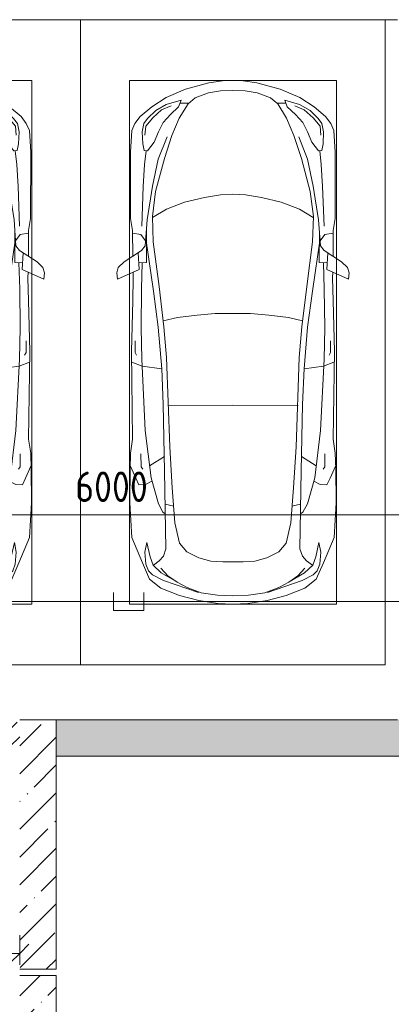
# Model space of a CAD drawing. Header units: millimetres. Extents: x -32229 to 170644, y -13689 to 125138.
# Tile 44 of 208: x 15735 to 18785, y 44863 to 52950. Entities that reach past the tile are written whole.
import ezdxf

# ---------------------------------------------------------------- set-up
doc = ezdxf.new("R2010")
doc.units = ezdxf.units.MM
for name, color, linetype, lineweight in [('A-ANNO-DIMS', 7, 'Continuous', 9), ('A-ANNO-DIMS-200', 7, 'Continuous', 9), ('A-DETL-GENF', 7, 'Continuous', 18), ('A-FLOR', 7, 'Continuous', 18), ('A-WALL', 7, 'Continuous', 18), ('A-WALL-PATT', 7, 'Continuous', 40), ('C-PRKG', 7, 'Continuous', 18)]:
    doc.layers.add(name, color=color, linetype=linetype, lineweight=lineweight)
doc.layers.add('A-DETL', color=7, linetype='Continuous', lineweight=9, true_color=0x00a600)
doc.styles.add('GOST Common_6', font='GOST_Common.ttf', dxfattribs={"width": 0.9, "height": 250})
doc.dimstyles.new('ГОСТ_2_5_мм2', dxfattribs={"dimscale": 304.8, "dimtxt": 251.428749, "dimasz": 0.492126, "dimexe": 0.492126, "dimexo": 0.656168, "dimgap": 0.098425, "dimtad": 1, "dimdec": 0, "dimdsep": 46, "dimtxsty": 'GOST Common_6', "dimblk1": 'OBLIQUE', "dimblk2": 'OBLIQUE', "dimsah": 1, "dimcen": 0.09, "dimazin": 2, "dimtfac": 1, "dimtdec": 4, "dimtix": 1, "dimtmove": 0, "dimatfit": 3, "dimfxl": 1, "dimtvp": 1, "dimtolj": 1, "dimtzin": 0, "dimarcsym": 2})
doc.dimstyles.new('ГОСТ_2_5_мм2_1', dxfattribs={"dimscale": 304.8, "dimtxt": 251.428749, "dimasz": 0.492126, "dimexe": 0.492126, "dimexo": 0.656168, "dimgap": 0.098425, "dimtad": 1, "dimdec": 0, "dimdsep": 46, "dimtxsty": 'GOST Common_6', "dimblk1": 'OBLIQUE', "dimblk2": 'OBLIQUE', "dimsah": 1, "dimcen": 0.09, "dimazin": 2, "dimtfac": 1, "dimtdec": 4, "dimtix": 1, "dimtmove": 0, "dimatfit": 3, "dimfxl": 1, "dimtvp": 1, "dimtolj": 1, "dimtzin": 0, "dimarcsym": 2})
pattern_1 = [(45, (0, 0), (-228.0985, 228.0985), []), (45, (228.1, 0), (-228.0985, 228.0985), [403.225, -80.645, 6.706, -73.939])]

# ---------------------------------------------------------------- blocks, each defined once
blk = doc.blocks.new('АР_Машиноместо - 5300x2500_С-V11--01 ЭО')
at = {"layer": 'A-DETL-GENF', "color": 253, "lineweight": 13, "true_color": 0xaaaaaa}
for p, q in [((970.2, 4771.8), (812.7, 4729.4)), ((1126.4, 4794.1), (970.2, 4771.8)), ((1250, 4800), (1126.4, 4794.1)), ((1250, 4800), (1373.6, 4794.1)), ((1373.6, 4794.1), (1529.8, 4771.8)), ((1529.8, 4771.8), (1687.3, 4729.4)), ((812.7, 4729.4), (659.1, 4669.9)), ((680.7, 4606.5), (967, 4703.6)), ((988.2, 4706.7), (873.9, 4665.1)), ((1122.2, 4726.4), (988.2, 4706.7)), ((1250, 4731.7), (1122.2, 4726.4)), ((1250, 4731.7), (1377.8, 4726.4)), ((1377.8, 4726.4), (1511.8, 4706.7)), ((1511.8, 4706.7), (1626.1, 4665.1)), ((1819.3, 4606.5), (1533, 4703.6)), ((1687.3, 4729.4), (1840.9, 4669.9)), ((659.1, 4669.9), (565.9, 4595.1)), ((788.5, 4617.7), (661.8, 4543.1)), ((791.3, 4619.7), (717.1, 4568.9)), ((873.9, 4665.1), (791.3, 4619.7)), ((1626.1, 4665.1), (1708.7, 4619.7)), ((1708.7, 4619.7), (1782.9, 4568.9)), ((1711.5, 4617.7), (1838.2, 4543.1)), ((1840.9, 4669.9), (1934.1, 4595.1)), ((565.9, 4595.1), (507.1, 4462.6)), ((557.5, 4525.7), (590.7, 4560.1)), ((590.7, 4560.1), (680.7, 4606.5)), ((661.8, 4543.1), (594.6, 4479.3)), ((717.1, 4568.9), (659.6, 4505.3)), ((1782.9, 4568.9), (1840.4, 4505.3)), ((1909.3, 4560.1), (1819.3, 4606.5)), ((1838.2, 4543.1), (1905.4, 4479.3)), ((1942.5, 4525.7), (1909.3, 4560.1)), ((1934.1, 4595.1), (1992.9, 4462.6)), ((507.1, 4462.6), (419.6, 4254.2)), ((528.4, 4374.7), (536.4, 4471.4)), ((536.4, 4471.4), (557.5, 4525.7)), ((594.6, 4479.3), (569.5, 4413.1)), ((645, 4445.5), (597.3, 4481.4)), ((1069.6, 4447.3), (1167.1, 4453.2)), ((1167.1, 4453.2), (1250, 4453.9)), ((1332.9, 4453.2), (1250, 4453.9)), ((1430.4, 4447.3), (1332.9, 4453.2)), ((1855, 4445.5), (1902.7, 4481.4)), ((1905.4, 4479.3), (1930.5, 4413.1)), ((1963.6, 4471.4), (1942.5, 4525.7)), ((1971.6, 4374.7), (1963.6, 4471.4)), ((1992.9, 4462.6), (2080.4, 4254.2)), ((543.7, 4295.1), (528.4, 4374.7)), ((569.5, 4413.1), (543.7, 4295.1)), ((679.6, 4406.3), (645, 4445.5)), ((699.7, 4345.5), (679.6, 4406.3)), ((812.5, 4298.9), (872.7, 4370.2)), ((872.7, 4370.2), (970.5, 4419.3)), ((970.5, 4419.3), (1069.6, 4447.3)), ((1529.5, 4419.3), (1430.4, 4447.3)), ((1627.3, 4370.2), (1529.5, 4419.3)), ((1687.5, 4298.9), (1627.3, 4370.2)), ((1800.3, 4345.5), (1820.4, 4406.3)), ((1820.4, 4406.3), (1855, 4445.5)), ((1930.5, 4413.1), (1956.3, 4295.1)), ((1956.3, 4295.1), (1971.6, 4374.7)), ((689.3, 3705.5), (699.7, 4345.5)), ((774.4, 4132.9), (812.5, 4298.9)), ((1725.6, 4132.9), (1687.5, 4298.9)), ((1810.7, 3705.5), (1800.3, 4345.5)), ((419.6, 4254.2), (403.4, 3968)), ((2080.4, 4254.2), (2096.6, 3968)), ((752.2, 3845.6), (774.4, 4132.9)), ((1747.8, 3845.6), (1725.6, 4132.9)), ((638.7, 3975.4), (675.2, 4045.5)), ((675.2, 4045.5), (694.6, 4057.6)), ((1824.8, 4045.5), (1805.4, 4057.6)), ((1861.3, 3975.4), (1824.8, 4045.5)), ((403.4, 3968), (405.6, 3688.5)), ((578.7, 3762.9), (638.7, 3975.4)), ((1921.3, 3762.9), (1861.3, 3975.4)), ((2096.6, 3968), (2094.4, 3688.5)), ((453.1, 3766.3), (478.4, 3819.3)), ((478.4, 3819.3), (532.5, 3818.1)), ((532.5, 3818.1), (585.5, 3790.5)), ((731.2, 3507.6), (752.2, 3845.6)), ((1768.8, 3507.6), (1747.8, 3845.6)), ((1967.5, 3818.1), (1914.5, 3790.5)), ((2021.6, 3819.3), (1967.5, 3818.1)), ((2046.9, 3766.3), (2021.6, 3819.3)), ((408.2, 3667), (453.1, 3766.3)), ((530.9, 3374.8), (578.7, 3762.9)), ((1969.1, 3374.8), (1921.3, 3762.9)), ((2091.8, 3667), (2046.9, 3766.3)), ((405.6, 3688.5), (409.5, 3560)), ((495.5, 3566.1), (496.8, 3671.6)), ((496.8, 3671.6), (510.1, 3691.5)), ((687.1, 3588.8), (566.5, 3663.9)), ((678.7, 3159.5), (689.3, 3705.5)), ((1821.3, 3159.5), (1810.7, 3705.5)), ((1812.9, 3588.8), (1933.5, 3663.9)), ((2003.2, 3671.6), (1989.9, 3691.5)), ((2004.5, 3566.1), (2003.2, 3671.6)), ((2094.4, 3688.5), (2090.5, 3560)), ((409.5, 3560), (426.5, 3446.8)), ((2090.5, 3560), (2073.5, 3446.8)), ((704.9, 2775.5), (731.2, 3507.6)), ((1795.1, 2775.5), (1768.8, 3507.6)), ((426.5, 3446.8), (417.5, 2723)), ((2073.5, 3446.8), (2082.5, 2723)), ((501.4, 2789.7), (530.9, 3374.8)), ((1998.6, 2789.7), (1969.1, 3374.8)), ((665.6, 2864.6), (678.7, 3159.5)), ((1834.4, 2864.6), (1821.3, 3159.5)), ((505.1, 2846.9), (420.9, 2813.3)), ((665.8, 2867.4), (505.1, 2846.9)), ((636.6, 2526.5), (665.8, 2867.4)), ((1834.2, 2867.4), (1994.9, 2846.9)), ((1863.4, 2526.5), (1834.2, 2867.4)), ((1994.9, 2846.9), (2079.1, 2813.3)), ((447.8, 2733.7), (459.7, 2756.2)), ((495.7, 2532.3), (501.4, 2789.7)), ((684.2, 2522.3), (704.9, 2775.5)), ((1815.8, 2522.3), (1795.1, 2775.5)), ((2004.3, 2532.3), (1998.6, 2789.7)), ((2052.2, 2733.7), (2040.3, 2756.2)), ((417.5, 2723), (428.2, 2308.5)), ((447.8, 2638.7), (447.8, 2733.7)), ((2052.2, 2638.7), (2052.2, 2733.7)), ((2082.5, 2723), (2071.8, 2308.5)), ((500, 2210.1), (495.7, 2532.3)), ((636.6, 2526.5), (597, 2231)), ((644.6, 2191.8), (684.2, 2522.3)), ((1855.4, 2191.8), (1815.8, 2522.3)), ((1863.4, 2526.5), (1903, 2231)), ((2000, 2210.1), (2004.3, 2532.3)), ((428.2, 2308.5), (432.3, 2119.9)), ((2071.8, 2308.5), (2067.7, 2119.9)), ((505.9, 1996), (500, 2210.1)), ((597, 2231), (535, 1798.3)), ((595.8, 1824.8), (644.6, 2191.8)), ((1904.2, 1824.8), (1855.4, 2191.8)), ((1903, 2231), (1965, 1798.3)), ((1994.1, 1996), (2000, 2210.1)), ((296.8, 2079.9), (301.4, 2130.5)), ((301.4, 2130.5), (479.9, 2052.9)), ((432.3, 2119.9), (430.7, 2073.9)), ((2198.6, 2130.5), (2020.1, 2052.9)), ((2067.7, 2119.9), (2069.3, 2073.9)), ((2203.2, 2079.9), (2198.6, 2130.5)), ((309.5, 2036.1), (296.8, 2079.9)), ((357.8, 1990.1), (309.5, 2036.1)), ((479.9, 2052.9), (471, 1914.3)), ((2020.1, 2052.9), (2029, 1914.3)), ((2142.2, 1990.1), (2190.5, 2036.1)), ((2190.5, 2036.1), (2203.2, 2079.9)), ((500.6, 1894.5), (357.8, 1990.1)), ((426.5, 1730.9), (427.5, 1943)), ((540.9, 1993.7), (476.3, 1997.9)), ((540.9, 1993.7), (539.8, 1733.1)), ((1959.1, 1993.7), (2023.7, 1997.9)), ((1959.1, 1993.7), (1960.2, 1733.1)), ((1999.4, 1894.5), (2142.2, 1990.1)), ((2073.5, 1730.9), (2072.5, 1943)), ((530.6, 1857.6), (500.6, 1894.5)), ((1969.4, 1857.6), (1999.4, 1894.5)), ((533.6, 1816.8), (495, 1765.3)), ((546.5, 1642.6), (530.6, 1857.6)), ((589.4, 1615.5), (595.8, 1824.8)), ((1910.6, 1615.5), (1904.2, 1824.8)), ((1953.5, 1642.6), (1969.4, 1857.6)), ((1966.4, 1816.8), (2005, 1765.3)), ((410.6, 1634.2), (426.5, 1730.9)), ((495, 1765.3), (426.6, 1753.4)), ((2005, 1765.3), (2073.4, 1753.4)), ((2089.4, 1634.2), (2073.5, 1730.9)), ((409.5, 1087), (410.6, 1634.2)), ((590.4, 1624.3), (703.6, 1557.1)), ((1909.6, 1624.3), (1796.4, 1557.1)), ((2090.5, 1087), (2089.4, 1634.2)), ((615.4, 1410.3), (589.4, 1615.5)), ((703.6, 1557.1), (852.8, 1499)), ((1796.4, 1557.1), (1647.2, 1499)), ((1884.6, 1410.3), (1910.6, 1615.5)), ((852.8, 1499), (1016.6, 1459.9)), ((1016.6, 1459.9), (1146.9, 1439.4)), ((1483.4, 1459.9), (1353.1, 1439.4)), ((1647.2, 1499), (1483.4, 1459.9)), ((687.4, 1141), (615.4, 1410.3)), ((1146.9, 1439.4), (1250, 1434.1)), ((1353.1, 1439.4), (1250, 1434.1)), ((1812.6, 1141), (1884.6, 1410.3)), ((749.2, 950.3), (687.4, 1141)), ((1750.8, 950.3), (1812.6, 1141)), ((420.9, 910.7), (409.5, 1087)), ((510.2, 1018.7), (521.5, 1074.5)), ((521.5, 1074.5), (548.5, 1076.2)), ((548.5, 1076.2), (603.4, 1004.8)), ((1951.5, 1076.2), (1896.6, 1004.8)), ((1978.5, 1074.5), (1951.5, 1076.2)), ((1989.8, 1018.7), (1978.5, 1074.5)), ((2079.1, 910.7), (2090.5, 1087)), ((505.7, 920), (510.2, 1018.7)), ((603.4, 1004.8), (639.1, 920)), ((1896.6, 1004.8), (1860.9, 920)), ((1994.3, 920), (1989.8, 1018.7)), ((445.9, 853.1), (420.9, 910.7)), ((519.1, 851.5), (505.7, 920)), ((639.1, 920), (677.4, 843.7)), ((809.1, 809.4), (749.2, 950.3)), ((1690.9, 809.4), (1750.8, 950.3)), ((1860.9, 920), (1822.6, 843.7)), ((1980.9, 851.5), (1994.3, 920)), ((2054.1, 853.1), (2079.1, 910.7)), ((489, 795.6), (445.9, 853.1)), ((550, 812.3), (519.1, 851.5)), ((616.5, 746.4), (550, 812.3)), ((677.4, 843.7), (737.5, 778.3)), ((881.5, 691.6), (809.1, 809.4)), ((1618.5, 691.6), (1690.9, 809.4)), ((1822.6, 843.7), (1762.5, 778.3)), ((1883.5, 746.4), (1950, 812.3)), ((1950, 812.3), (1980.9, 851.5)), ((2011, 795.6), (2054.1, 853.1)), ((584.4, 714.6), (489, 795.6)), ((703.5, 696.4), (616.5, 746.4)), ((737.5, 778.3), (804.5, 715.7)), ((1762.5, 778.3), (1695.5, 715.7)), ((1796.5, 696.4), (1883.5, 746.4)), ((1915.6, 714.6), (2011, 795.6)), ((701.8, 640.4), (584.4, 714.6)), ((824.6, 660.9), (703.5, 696.4)), ((804.5, 715.7), (824.6, 660.9)), ((888.4, 685.9), (815.2, 686.6)), ((941.4, 642.2), (881.5, 691.6)), ((1558.6, 642.2), (1618.5, 691.6)), ((1611.6, 685.9), (1684.8, 686.6)), ((1695.5, 715.7), (1675.4, 660.9)), ((1675.4, 660.9), (1796.5, 696.4)), ((1798.2, 640.4), (1915.6, 714.6)), ((861.8, 571.6), (701.8, 640.4)), ((1052.6, 517.5), (861.8, 571.6)), ((1050.7, 599.4), (941.4, 642.2)), ((1148.8, 583), (1050.7, 599.4)), ((1250, 581.6), (1148.8, 583)), ((1250, 581.6), (1351.2, 583)), ((1351.2, 583), (1449.3, 599.4)), ((1447.4, 517.5), (1638.2, 571.6)), ((1449.3, 599.4), (1558.6, 642.2)), ((1638.2, 571.6), (1798.2, 640.4)), ((1165.1, 503.1), (1052.6, 517.5)), ((1250, 500), (1165.1, 503.1)), ((1250, 500), (1334.9, 503.1)), ((1334.9, 503.1), (1447.4, 517.5))]:
    blk.add_line(p, q, dxfattribs=at)
at = {"layer": 'A-DETL-GENF', "color": 254, "lineweight": 13, "true_color": 0xd4d4d4}
for p, q in [((694.6, 3980.4), (765.1, 3996.8)), ((1805.4, 3980.4), (1734.9, 3996.8)), ((715.1, 3168.3), (1250, 3167.3)), ((1784.9, 3168.3), (1250, 3167.3)), ((677.9, 2473), (794.6, 2446)), ((794.6, 2446), (955.7, 2426.8)), ((955.7, 2426.8), (1105.5, 2413.7)), ((1544.3, 2426.8), (1394.5, 2413.7)), ((1705.4, 2446), (1544.3, 2426.8)), ((1822.1, 2473), (1705.4, 2446)), ((1105.5, 2413.7), (1250, 2412.9)), ((1394.5, 2413.7), (1250, 2412.9)), ((513.9, 1368.9), (502.3, 1696.3)), ((590.3, 1367.8), (546.5, 1642.6)), ((1909.7, 1367.8), (1953.5, 1642.6)), ((1986.1, 1368.9), (1997.7, 1696.3)), ((524.9, 1188.6), (513.9, 1368.9)), ((636.7, 1146), (590.3, 1367.8)), ((1863.3, 1146), (1909.7, 1367.8)), ((1975.1, 1188.6), (1986.1, 1368.9)), ((537.4, 1076.1), (524.9, 1188.6)), ((710.2, 962.8), (636.7, 1146)), ((1789.8, 962.8), (1863.3, 1146)), ((1962.6, 1076.1), (1975.1, 1188.6)), ((534.5, 874.4), (528.1, 949.5)), ((1965.5, 874.4), (1971.9, 949.5)), ((591.7, 805), (534.5, 874.4)), ((1908.3, 805), (1965.5, 874.4)), ((664.7, 739.9), (591.7, 805)), ((742.6, 707.8), (664.7, 739.9)), ((1757.4, 707.8), (1835.3, 739.9)), ((1835.3, 739.9), (1908.3, 805))]:
    blk.add_line(p, q, dxfattribs=at)
at = {"layer": 'C-PRKG', "color": 253, "lineweight": 13, "true_color": 0xaaaaaa}
for p, q in [((2500, 5300), (0, 5300)), ((0, 0), (0, 5300)), ((2500, 0), (2500, 5300)), ((400, 4800), (2100, 4800)), ((400, 500), (400, 4800)), ((2100, 500), (2100, 4800)), ((400, 500), (2100, 500)), ((2500, 0), (0, 0))]:
    blk.add_line(p, q, dxfattribs=at)
blk = doc.blocks.new('АР_Машиноместо - 5300x2500_С-V13--01 ЭО')
at = {"layer": 'A-DETL-GENF', "color": 253, "lineweight": 13, "true_color": 0xaaaaaa}
for p, q in [((1052.6, -517.5), (861.8, -571.6)), ((1165.1, -503.1), (1052.6, -517.5)), ((1250, -500), (1165.1, -503.1)), ((1250, -500), (1334.9, -503.1)), ((1334.9, -503.1), (1447.4, -517.5)), ((1447.4, -517.5), (1638.2, -571.6)), ((701.8, -640.4), (584.4, -714.6)), ((861.8, -571.6), (701.8, -640.4)), ((941.4, -642.2), (881.5, -691.6)), ((1050.7, -599.4), (941.4, -642.2)), ((1148.8, -583), (1050.7, -599.4)), ((1250, -581.6), (1148.8, -583)), ((1250, -581.6), (1351.2, -583)), ((1351.2, -583), (1449.3, -599.4)), ((1449.3, -599.4), (1558.6, -642.2)), ((1558.6, -642.2), (1618.5, -691.6)), ((1638.2, -571.6), (1798.2, -640.4)), ((1798.2, -640.4), (1915.6, -714.6)), ((584.4, -714.6), (489, -795.6)), ((703.5, -696.4), (616.5, -746.4)), ((824.6, -660.9), (703.5, -696.4)), ((737.5, -778.3), (804.5, -715.7)), ((804.5, -715.7), (824.6, -660.9)), ((881.5, -691.6), (809.1, -809.4)), ((888.4, -685.9), (815.2, -686.6)), ((1611.6, -685.9), (1684.8, -686.6)), ((1618.5, -691.6), (1690.9, -809.4)), ((1695.5, -715.7), (1675.4, -660.9)), ((1675.4, -660.9), (1796.5, -696.4)), ((1762.5, -778.3), (1695.5, -715.7)), ((1796.5, -696.4), (1883.5, -746.4)), ((1915.6, -714.6), (2011, -795.6)), ((489, -795.6), (445.9, -853.1)), ((616.5, -746.4), (550, -812.3)), ((677.4, -843.7), (737.5, -778.3)), ((1822.6, -843.7), (1762.5, -778.3)), ((1883.5, -746.4), (1950, -812.3)), ((2011, -795.6), (2054.1, -853.1)), ((445.9, -853.1), (420.9, -910.7)), ((519.1, -851.5), (505.7, -920)), ((550, -812.3), (519.1, -851.5)), ((639.1, -920), (677.4, -843.7)), ((809.1, -809.4), (749.2, -950.3)), ((1690.9, -809.4), (1750.8, -950.3)), ((1860.9, -920), (1822.6, -843.7)), ((1950, -812.3), (1980.9, -851.5)), ((1980.9, -851.5), (1994.3, -920)), ((2054.1, -853.1), (2079.1, -910.7)), ((420.9, -910.7), (409.5, -1087)), ((505.7, -920), (510.2, -1018.7)), ((603.4, -1004.8), (639.1, -920)), ((749.2, -950.3), (687.4, -1141)), ((1750.8, -950.3), (1812.6, -1141)), ((1896.6, -1004.8), (1860.9, -920)), ((1994.3, -920), (1989.8, -1018.7)), ((2079.1, -910.7), (2090.5, -1087)), ((510.2, -1018.7), (521.5, -1074.5)), ((548.5, -1076.2), (603.4, -1004.8)), ((1951.5, -1076.2), (1896.6, -1004.8)), ((1989.8, -1018.7), (1978.5, -1074.5)), ((409.5, -1087), (410.6, -1634.2)), ((521.5, -1074.5), (548.5, -1076.2)), ((1978.5, -1074.5), (1951.5, -1076.2)), ((2090.5, -1087), (2089.4, -1634.2)), ((687.4, -1141), (615.4, -1410.3)), ((1812.6, -1141), (1884.6, -1410.3)), ((615.4, -1410.3), (589.4, -1615.5)), ((1016.6, -1459.9), (1146.9, -1439.4)), ((1146.9, -1439.4), (1250, -1434.1)), ((1353.1, -1439.4), (1250, -1434.1)), ((1483.4, -1459.9), (1353.1, -1439.4)), ((1884.6, -1410.3), (1910.6, -1615.5)), ((703.6, -1557.1), (852.8, -1499)), ((852.8, -1499), (1016.6, -1459.9)), ((1647.2, -1499), (1483.4, -1459.9)), ((1796.4, -1557.1), (1647.2, -1499)), ((589.4, -1615.5), (595.8, -1824.8)), ((590.4, -1624.3), (703.6, -1557.1)), ((1909.6, -1624.3), (1796.4, -1557.1)), ((1910.6, -1615.5), (1904.2, -1824.8)), ((410.6, -1634.2), (426.5, -1730.9)), ((546.5, -1642.6), (530.6, -1857.6)), ((1953.5, -1642.6), (1969.4, -1857.6)), ((2089.4, -1634.2), (2073.5, -1730.9)), ((426.5, -1730.9), (427.5, -1943)), ((495, -1765.3), (426.6, -1753.4)), ((533.6, -1816.8), (495, -1765.3)), ((540.9, -1993.7), (539.8, -1733.1)), ((1959.1, -1993.7), (1960.2, -1733.1)), ((1966.4, -1816.8), (2005, -1765.3)), ((2005, -1765.3), (2073.4, -1753.4)), ((2073.5, -1730.9), (2072.5, -1943)), ((530.6, -1857.6), (500.6, -1894.5)), ((597, -2231), (535, -1798.3)), ((595.8, -1824.8), (644.6, -2191.8)), ((1904.2, -1824.8), (1855.4, -2191.8)), ((1903, -2231), (1965, -1798.3)), ((1969.4, -1857.6), (1999.4, -1894.5)), ((500.6, -1894.5), (357.8, -1990.1)), ((479.9, -2052.9), (471, -1914.3)), ((1999.4, -1894.5), (2142.2, -1990.1)), ((2020.1, -2052.9), (2029, -1914.3)), ((357.8, -1990.1), (309.5, -2036.1)), ((540.9, -1993.7), (476.3, -1997.9)), ((505.9, -1996), (500, -2210.1)), ((1959.1, -1993.7), (2023.7, -1997.9)), ((1994.1, -1996), (2000, -2210.1)), ((2142.2, -1990.1), (2190.5, -2036.1)), ((309.5, -2036.1), (296.8, -2079.9)), ((296.8, -2079.9), (301.4, -2130.5)), ((301.4, -2130.5), (479.9, -2052.9)), ((432.3, -2119.9), (430.7, -2073.9)), ((2198.6, -2130.5), (2020.1, -2052.9)), ((2067.7, -2119.9), (2069.3, -2073.9)), ((2190.5, -2036.1), (2203.2, -2079.9)), ((2203.2, -2079.9), (2198.6, -2130.5)), ((428.2, -2308.5), (432.3, -2119.9)), ((2071.8, -2308.5), (2067.7, -2119.9)), ((500, -2210.1), (495.7, -2532.3)), ((636.6, -2526.5), (597, -2231)), ((644.6, -2191.8), (684.2, -2522.3)), ((1855.4, -2191.8), (1815.8, -2522.3)), ((1863.4, -2526.5), (1903, -2231)), ((2000, -2210.1), (2004.3, -2532.3)), ((417.5, -2723), (428.2, -2308.5)), ((2082.5, -2723), (2071.8, -2308.5)), ((495.7, -2532.3), (501.4, -2789.7)), ((636.6, -2526.5), (665.8, -2867.4)), ((684.2, -2522.3), (704.9, -2775.5)), ((1815.8, -2522.3), (1795.1, -2775.5)), ((1863.4, -2526.5), (1834.2, -2867.4)), ((2004.3, -2532.3), (1998.6, -2789.7)), ((447.8, -2638.7), (447.8, -2733.7)), ((2052.2, -2638.7), (2052.2, -2733.7)), ((426.5, -3446.8), (417.5, -2723)), ((447.8, -2733.7), (459.7, -2756.2)), ((2052.2, -2733.7), (2040.3, -2756.2)), ((2073.5, -3446.8), (2082.5, -2723)), ((505.1, -2846.9), (420.9, -2813.3)), ((501.4, -2789.7), (530.9, -3374.8)), ((704.9, -2775.5), (731.2, -3507.6)), ((1795.1, -2775.5), (1768.8, -3507.6)), ((1998.6, -2789.7), (1969.1, -3374.8)), ((1994.9, -2846.9), (2079.1, -2813.3)), ((665.8, -2867.4), (505.1, -2846.9)), ((665.6, -2864.6), (678.7, -3159.5)), ((1834.4, -2864.6), (1821.3, -3159.5)), ((1834.2, -2867.4), (1994.9, -2846.9)), ((678.7, -3159.5), (689.3, -3705.5)), ((1821.3, -3159.5), (1810.7, -3705.5)), ((530.9, -3374.8), (578.7, -3762.9)), ((1969.1, -3374.8), (1921.3, -3762.9)), ((409.5, -3560), (426.5, -3446.8)), ((2090.5, -3560), (2073.5, -3446.8)), ((731.2, -3507.6), (752.2, -3845.6)), ((1768.8, -3507.6), (1747.8, -3845.6)), ((405.6, -3688.5), (409.5, -3560)), ((495.5, -3566.1), (496.8, -3671.6)), ((687.1, -3588.8), (566.5, -3663.9)), ((1812.9, -3588.8), (1933.5, -3663.9)), ((2004.5, -3566.1), (2003.2, -3671.6)), ((2094.4, -3688.5), (2090.5, -3560)), ((403.4, -3968), (405.6, -3688.5)), ((408.2, -3667), (453.1, -3766.3)), ((496.8, -3671.6), (510.1, -3691.5)), ((689.3, -3705.5), (699.7, -4345.5)), ((1810.7, -3705.5), (1800.3, -4345.5)), ((2003.2, -3671.6), (1989.9, -3691.5)), ((2091.8, -3667), (2046.9, -3766.3)), ((2096.6, -3968), (2094.4, -3688.5)), ((453.1, -3766.3), (478.4, -3819.3)), ((532.5, -3818.1), (585.5, -3790.5)), ((578.7, -3762.9), (638.7, -3975.4)), ((1921.3, -3762.9), (1861.3, -3975.4)), ((1967.5, -3818.1), (1914.5, -3790.5)), ((2046.9, -3766.3), (2021.6, -3819.3)), ((478.4, -3819.3), (532.5, -3818.1)), ((752.2, -3845.6), (774.4, -4132.9)), ((1747.8, -3845.6), (1725.6, -4132.9)), ((2021.6, -3819.3), (1967.5, -3818.1)), ((419.6, -4254.2), (403.4, -3968)), ((638.7, -3975.4), (675.2, -4045.5)), ((1861.3, -3975.4), (1824.8, -4045.5)), ((2080.4, -4254.2), (2096.6, -3968)), ((675.2, -4045.5), (694.6, -4057.6)), ((1824.8, -4045.5), (1805.4, -4057.6)), ((774.4, -4132.9), (812.5, -4298.9)), ((1725.6, -4132.9), (1687.5, -4298.9)), ((507.1, -4462.6), (419.6, -4254.2)), ((1992.9, -4462.6), (2080.4, -4254.2)), ((543.7, -4295.1), (528.4, -4374.7)), ((569.5, -4413.1), (543.7, -4295.1)), ((699.7, -4345.5), (679.6, -4406.3)), ((812.5, -4298.9), (872.7, -4370.2)), ((1687.5, -4298.9), (1627.3, -4370.2)), ((1800.3, -4345.5), (1820.4, -4406.3)), ((1930.5, -4413.1), (1956.3, -4295.1)), ((1956.3, -4295.1), (1971.6, -4374.7)), ((528.4, -4374.7), (536.4, -4471.4)), ((594.6, -4479.3), (569.5, -4413.1)), ((645, -4445.5), (597.3, -4481.4)), ((679.6, -4406.3), (645, -4445.5)), ((872.7, -4370.2), (970.5, -4419.3)), ((970.5, -4419.3), (1069.6, -4447.3)), ((1069.6, -4447.3), (1167.1, -4453.2)), ((1430.4, -4447.3), (1332.9, -4453.2)), ((1529.5, -4419.3), (1430.4, -4447.3)), ((1627.3, -4370.2), (1529.5, -4419.3)), ((1820.4, -4406.3), (1855, -4445.5)), ((1855, -4445.5), (1902.7, -4481.4)), ((1905.4, -4479.3), (1930.5, -4413.1)), ((1971.6, -4374.7), (1963.6, -4471.4)), ((565.9, -4595.1), (507.1, -4462.6)), ((536.4, -4471.4), (557.5, -4525.7)), ((557.5, -4525.7), (590.7, -4560.1)), ((661.8, -4543.1), (594.6, -4479.3)), ((717.1, -4568.9), (659.6, -4505.3)), ((1167.1, -4453.2), (1250, -4453.9)), ((1332.9, -4453.2), (1250, -4453.9)), ((1782.9, -4568.9), (1840.4, -4505.3)), ((1838.2, -4543.1), (1905.4, -4479.3)), ((1942.5, -4525.7), (1909.3, -4560.1)), ((1934.1, -4595.1), (1992.9, -4462.6)), ((1963.6, -4471.4), (1942.5, -4525.7)), ((659.1, -4669.9), (565.9, -4595.1)), ((590.7, -4560.1), (680.7, -4606.5)), ((788.5, -4617.7), (661.8, -4543.1)), ((680.7, -4606.5), (967, -4703.6)), ((791.3, -4619.7), (717.1, -4568.9)), ((1819.3, -4606.5), (1533, -4703.6)), ((1708.7, -4619.7), (1782.9, -4568.9)), ((1711.5, -4617.7), (1838.2, -4543.1)), ((1909.3, -4560.1), (1819.3, -4606.5)), ((1840.9, -4669.9), (1934.1, -4595.1)), ((812.7, -4729.4), (659.1, -4669.9)), ((873.9, -4665.1), (791.3, -4619.7)), ((988.2, -4706.7), (873.9, -4665.1)), ((1511.8, -4706.7), (1626.1, -4665.1)), ((1626.1, -4665.1), (1708.7, -4619.7)), ((1687.3, -4729.4), (1840.9, -4669.9)), ((970.2, -4771.8), (812.7, -4729.4)), ((1122.2, -4726.4), (988.2, -4706.7)), ((1250, -4731.7), (1122.2, -4726.4)), ((1250, -4731.7), (1377.8, -4726.4)), ((1377.8, -4726.4), (1511.8, -4706.7)), ((1529.8, -4771.8), (1687.3, -4729.4)), ((1126.4, -4794.1), (970.2, -4771.8)), ((1250, -4800), (1126.4, -4794.1)), ((1250, -4800), (1373.6, -4794.1)), ((1373.6, -4794.1), (1529.8, -4771.8))]:
    blk.add_line(p, q, dxfattribs=at)
at = {"layer": 'A-DETL-GENF', "color": 254, "lineweight": 13, "true_color": 0xd4d4d4}
for p, q in [((742.6, -707.8), (664.7, -739.9)), ((1757.4, -707.8), (1835.3, -739.9)), ((591.7, -805), (534.5, -874.4)), ((664.7, -739.9), (591.7, -805)), ((1835.3, -739.9), (1908.3, -805)), ((1908.3, -805), (1965.5, -874.4)), ((534.5, -874.4), (528.1, -949.5)), ((1965.5, -874.4), (1971.9, -949.5)), ((710.2, -962.8), (636.7, -1146)), ((1789.8, -962.8), (1863.3, -1146)), ((537.4, -1076.1), (524.9, -1188.6)), ((1962.6, -1076.1), (1975.1, -1188.6)), ((524.9, -1188.6), (513.9, -1368.9)), ((636.7, -1146), (590.3, -1367.8)), ((1863.3, -1146), (1909.7, -1367.8)), ((1975.1, -1188.6), (1986.1, -1368.9)), ((513.9, -1368.9), (502.3, -1696.3)), ((590.3, -1367.8), (546.5, -1642.6)), ((1909.7, -1367.8), (1953.5, -1642.6)), ((1986.1, -1368.9), (1997.7, -1696.3)), ((955.7, -2426.8), (1105.5, -2413.7)), ((1105.5, -2413.7), (1250, -2412.9)), ((1394.5, -2413.7), (1250, -2412.9)), ((1544.3, -2426.8), (1394.5, -2413.7)), ((677.9, -2473), (794.6, -2446)), ((794.6, -2446), (955.7, -2426.8)), ((1705.4, -2446), (1544.3, -2426.8)), ((1822.1, -2473), (1705.4, -2446)), ((715.1, -3168.3), (1250, -3167.3)), ((1784.9, -3168.3), (1250, -3167.3)), ((694.6, -3980.4), (765.1, -3996.8)), ((1805.4, -3980.4), (1734.9, -3996.8))]:
    blk.add_line(p, q, dxfattribs=at)
at = {"layer": 'C-PRKG', "color": 253, "lineweight": 13, "true_color": 0xaaaaaa}
for p, q in [((2500, 0), (0, 0)), ((0, 0), (0, -5300)), ((2500, 0), (2500, -5300)), ((400, -500), (400, -4800)), ((400, -500), (2100, -500)), ((2100, -500), (2100, -4800)), ((400, -4800), (2100, -4800)), ((2500, -5300), (0, -5300))]:
    blk.add_line(p, q, dxfattribs=at)
blk = doc.blocks.new('Наметкина 10_РД_АР_П_rvt-1--01 ЭО')
at = {"layer": 'A-WALL-PATT', "lineweight": 5, "true_color": 0xaaaaaa}
h = blk.add_hatch(dxfattribs=at)
h.set_pattern_fill('FP_6', color=253, style=0, pattern_type=2)
h.set_pattern_definition([(135, (300.56, 377.28), (-565.6854, 6e-14), [10, -790]), (135, (349.8, 474.73), (-565.6854, 6e-14), [10, -790]), (135, (423.93, 473.06), (-565.6854, 6e-14), [10, -790]), (135, (229.92, 447.9), (-565.6854, 6e-14), [10, -790]), (135, (155.08, 447.9), (-565.6854, 6e-14), [10, -790]), (135, (114.9, 369.03), (-565.6854, 6e-14), [10, -790]), (135, (132.43, 285.8), (-565.6854, 6e-14), [10, -790]), (135, (214.66, 322), (-565.6854, 6e-14), [10, -790]), (135, (198.16, 261.88), (-565.6854, 6e-14), [10, -790]), (135, (45.2, 272.9), (-565.6854, 6e-14), [10, -790]), (135, (42.32, 336.16), (-565.6854, 6e-14), [10, -790]), (135, (92.26, 192.24), (-565.6854, 6e-14), [10, -790]), (135, (7.07, 149.2), (-565.6854, 6e-14), [10, -790]), (135, (80.6, 95.1), (-565.6854, 6e-14), [10, -790]), (135, (79.53, 36.94), (-565.6854, 6e-14), [10, -790]), (135, (153.87, 74.56), (-565.6854, 6e-14), [10, -790]), (135, (228.35, 124.8), (-565.6854, 6e-14), [10, -790]), (135, (279.75, 180.4), (-565.6854, 6e-14), [10, -790]), (135, (282.9, 31.63), (-565.6854, 6e-14), [10, -790]), (135, (377.38, 53.45), (-565.6854, 6e-14), [10, -790]), (135, (352.28, 102.7), (-565.6854, 6e-14), [10, -790]), (135, (354.05, 0), (-565.6854, 6e-14), [10, -790]), (135, (553.23, 16.45), (-565.6854, 6e-14), [10, -790]), (135, (542.38, 63.45), (-565.6854, 6e-14), [10, -790]), (135, (536.58, 239.3), (-565.6854, 6e-14), [10, -790]), (135, (475.85, 203.9), (-565.6854, 6e-14), [10, -790]), (135, (475.85, 316.54), (-565.6854, 6e-14), [10, -790]), (135, (520.8, 408.7), (-565.6854, 6e-14), [10, -790]), (135, (551.1, 470.8), (-565.6854, 6e-14), [10, -790]), (135, (235.25, 537.93), (-565.6854, 6e-14), [10, -790]), (135, (407.25, 547.65), (-565.6854, 6e-14), [10, -790]), (135, (94.5, 558.6), (-565.6854, 6e-14), [10, -790]), (135, (46.4, 532.3), (-565.6854, 6e-14), [10, -790]), (135, (85.56, 465.04), (-565.6854, 6e-14), [10, -790]), (135, (355.53, 181.14), (-565.6854, 6e-14), [10, -790]), (135, (362.23, 243.6), (-565.6854, 6e-14), [10, -790]), (135, (413.45, 344.1), (-565.6854, 6e-14), [10, -790]), (135, (286.3, 273.25), (-565.6854, 6e-14), [10, -790]), (135, (423.02, 263.72), (-565.6854, 6e-14), [10, -790]), (135, (162.94, 190.2), (-565.6854, 6e-14), [10, -790]), (135, (470.25, 120.93), (-565.6854, 6e-14), [10, -790]), (135, (484.48, 9.78), (-565.6854, 6e-14), [10, -790]), (45, (0, 212.13), (-565.6854, 0), []), (45, (212.13, 0), (-565.6854, 0), []), (45, (353.55, 0), (-565.6854, 0), []), (45, (0, 353.55), (-565.6854, 0), [])])
h.paths.add_polyline_path([(15735.3, 46980), (15735.3, 47180), (11235.3, 47180), (11235.3, 46980), (12549.4, 46980)])
h = blk.add_hatch(dxfattribs=at)
h.set_pattern_fill('FP_1', color=253, style=0, pattern_type=2)
h.set_pattern_definition(pattern_1)
h.paths.add_polyline_path([(16035.3, 45150), (16035.3, 47200), (15735.3, 47200), (15735.3, 45150)])
h = blk.add_hatch(dxfattribs=at)
h.set_pattern_fill('FP_1', color=253, style=0, pattern_type=2)
h.set_pattern_definition(pattern_1)
h.paths.add_polyline_path([(16035.3, 46900), (51405.3, 46900), (51405.3, 47200), (16035.3, 47200)])
h = blk.add_hatch(dxfattribs=at)
h.set_pattern_fill('FP_1', color=253, style=0, pattern_type=2)
h.set_pattern_definition(pattern_1)
h.paths.add_polyline_path([(15735.3, 35975), (16035.3, 35975), (16035.3, 45100), (15735.3, 45100), (15735.3, 36375)])
at = {"layer": 'A-FLOR', "color": 253, "lineweight": 13, "true_color": 0xaaaaaa}
blk.add_line((18835.3, 52950), (11135.3, 52950), dxfattribs=at)
blk.add_line((18835.3, 52950), (11135.3, 52950), dxfattribs=at)
at = {"layer": 'A-WALL', "color": 253, "lineweight": 13, "true_color": 0xaaaaaa}
for p, q in [((16035.3, 47200), (15735.3, 47200)), ((16035.3, 45150), (16035.3, 47200)), ((18835.3, 47200), (16035.3, 47200)), ((16035.3, 47200), (16035.3, 46900)), ((16035.3, 46900), (31890.3, 46900)), ((15735.3, 45150), (16035.3, 45150)), ((16035.3, 45100), (15735.3, 45100)), ((16035.3, 42615), (16035.3, 45100))]:
    blk.add_line(p, q, dxfattribs=at)
at = {"layer": 'C-PRKG', "color": 253, "lineweight": 13, "true_color": 0xaaaaaa}
blk.add_blockref('АР_Машиноместо - 5300x2500_С-V13--01 ЭО', (13735.3, 52950), dxfattribs=at)
at = {"layer": 'C-PRKG', "color": 253, "lineweight": 13, "true_color": 0xaaaaaa, "rotation": 180}
blk.add_blockref('АР_Машиноместо - 5300x2500_С-V11--01 ЭО', (18735.3, 52950), dxfattribs=at)
blk = doc.blocks.new('DIMBLOCK138--01 ЭО')
at = {"layer": 'A-ANNO-DIMS-200'}
for p, q in [((13505.4, 48676.7), (13505.4, 49031.9)), ((19505.3, 48676.2), (19505.3, 49031.9)), ((13505.4, 48881.9), (13580.4, 48956.9)), ((19505.3, 48881.9), (19580.3, 48956.9)), ((13505.4, 48881.9), (13430.4, 48806.9)), ((13505.4, 48881.9), (19505.3, 48881.9)), ((13505.4, 48881.9), (13505.4, 48676.7)), ((19505.3, 48881.9), (19430.3, 48806.9)), ((19505.3, 48881.9), (19505.3, 48676.2))]:
    blk.add_line(p, q, dxfattribs=at)
at = {"layer": 'A-ANNO-DIMS-200', "color": 0, "insert": (16190, 49238.6), "char_height": 250, "width": 756.843, "attachment_point": 1, "line_spacing_factor": 1.022761, "style": 'GOST Common_6'}
blk.add_mtext('6000', dxfattribs=at)
blk = doc.blocks.new('_Oblique')
at = {"color": 0, "linetype": 'ByBlock', "lineweight": -2}
blk.add_line((-0.5, -0.5), (0.5, 0.5), dxfattribs=at)
blk = doc.blocks.new('DIMBLOCK361--01 ЭО')
at = {"layer": 'A-ANNO-DIMS-200'}
for p, q in [((13435.7, 45480), (13435.7, 45130.4)), ((13435.7, 45280.4), (13435.7, 45480)), ((15735.3, 45186.5), (15735.3, 45430.4)), ((13435.7, 45280.4), (13510.7, 45355.4)), ((15735.3, 45280.4), (15810.3, 45355.4)), ((13435.7, 45280.4), (13360.7, 45205.4)), ((13435.7, 45280.4), (15735.3, 45280.4)), ((15735.3, 45280.4), (15660.3, 45205.4)), ((15735.3, 45280.4), (15735.3, 45186.5))]:
    blk.add_line(p, q, dxfattribs=at)
at = {"layer": 'A-ANNO-DIMS-200', "color": 0, "insert": (14270.1, 45637.1), "char_height": 250, "width": 756.843, "attachment_point": 1, "line_spacing_factor": 1.022761, "style": 'GOST Common_6'}
blk.add_mtext('2300', dxfattribs=at)

msp = doc.modelspace()

# ---------------------------------------------------------------- linework, layer by layer
at = {"layer": 'A-DETL', "color": 5, "true_color": 0x0000ff}
for p, q in [((16504.9, 48246.4), (16504.9, 48096.4)), ((16754.9, 48096.4), (16754.9, 48246.4)), ((49505.4, 48171.4), (8238.2, 48171.4)), ((16504.9, 48096.4), (16754.9, 48096.4))]:
    msp.add_line(p, q, dxfattribs=at)

# ---------------------------------------------------------------- block references
at = {"lineweight": 5}
msp.add_blockref('Наметкина 10_РД_АР_П_rvt-1--01 ЭО', (0, 0), dxfattribs=at)

# ---------------------------------------------------------------- dimensions: what is measured, and where the dimension line sits
at = {"layer": 'A-ANNO-DIMS'}
for base, p1, p2, dimstyle, override, picture, middle in [((19505.3, 48881.9), (13505.4, 48476.7), (19505.3, 48476.2), 'ГОСТ_2_5_мм2', {"dimpost": '<>', "dimfxl": 5999.887975}, 'DIMBLOCK138--01 ЭО', (16505.4, 49036.9)), ((15735.3, 45280.4), (13435.7, 45280), (15735.3, 45386.5), 'ГОСТ_2_5_мм2_1', {"dimpost": '<>', "dimfxl": 2302.06465}, 'DIMBLOCK361--01 ЭО', (14585.5, 45435.4))]:
    dim = msp.add_linear_dim(base=base, p1=p1, p2=p2, dimstyle=dimstyle, override=override, dxfattribs=at)
    dim.commit()
    dim.dimension.update_dxf_attribs({"geometry": picture, "text_midpoint": middle})

doc.saveas('drawing.dxf')
